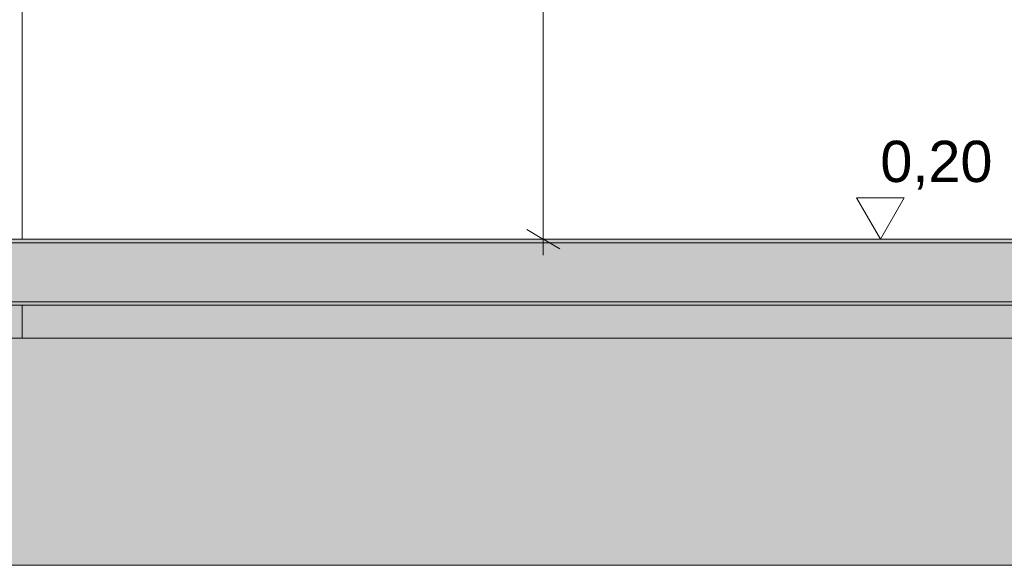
# Model space of a CAD drawing. Header units: millimetres. Extents: x 0 to 1917, y 0 to 847.
# Tile 33 of 230: x 219 to 279, y 646 to 679. Entities that reach past the tile are written whole.
import ezdxf

# ---------------------------------------------------------------- set-up
doc = ezdxf.new("R2010")
doc.units = ezdxf.units.MM
doc.header["$MEASUREMENT"] = 0
doc.set_wipeout_variables(frame=1)
doc.linetypes.add('Linha Tracejada 2_1', pattern=[3, 2, -1])
doc.linetypes.add('Wipeout_Contour', pattern=[1000, 0, -1000])
for name, color, linetype in [('Cota.2D', 7, 'Continuous'), ('Eletrodoméstico & Mobiliário.ARQ', 7, 'Continuous'), ('Interior - Mobiliário', 7, 'Continuous'), ('Linha & Trama.2D', 7, 'Continuous'), ('Parede.ARQ', 7, 'Continuous'), ('Pilar.ARQ', 7, 'Continuous')]:
    doc.layers.add(name, color=color, linetype=linetype)
doc.styles.add('GENERATED_STYLE_1', font='arial.ttf')

msp = doc.modelspace()

# ---------------------------------------------------------------- linework, layer by layer
at = {"layer": 'Linha & Trama.2D', "color": 8, "linetype": 'Continuous', "lineweight": 0}
msp.add_line((609.905, 645.761), (65.194, 645.761), dxfattribs=at)

# ---------------------------------------------------------------- wipeouts: each hides what was drawn before it
at = {"color": 254, "linetype": 'Wipeout_Contour', "lineweight": 0, "ltscale": 3004.283278}
msp.add_wipeout([(219.375, 771.528), (216.975, 771.528), (216.975, 665.528), (219.375, 665.528)], dxfattribs=at).dxf.layer = 'Pilar.ARQ'
at = {"color": 254, "linetype": 'Wipeout_Contour', "lineweight": 0, "ltscale": 2782.512456}
msp.add_wipeout([(219.375, 661.528), (216.975, 661.528), (216.975, 659.528), (219.375, 659.528)], dxfattribs=at).dxf.layer = 'Pilar.ARQ'

# ---------------------------------------------------------------- next in the draw order: wipeouts: each hides what was drawn before it
at = {"color": 254, "linetype": 'Wipeout_Contour', "lineweight": 0, "ltscale": 2919.218046}
msp.add_wipeout([(336.975, 679.528), (219.375, 679.528), (219.375, 665.528), (336.975, 665.528)], dxfattribs=at).dxf.layer = 'Parede.ARQ'
at = {"color": 254, "linetype": 'Wipeout_Contour', "lineweight": 0, "ltscale": 2874.987724}
msp.add_wipeout([(336.975, 661.528), (219.375, 661.528), (219.375, 659.528), (336.975, 659.528)], dxfattribs=at).dxf.layer = 'Parede.ARQ'

# ---------------------------------------------------------------- next in the draw order: hatches: boundary and pattern name
at = {"layer": 'Interior - Mobiliário', "linetype": 'Continuous', "lineweight": 0}
for points in [[(215.575, 661.528), (241.83, 661.528), (241.83, 665.528), (215.575, 665.528)], [(241.83, 661.528), (242.275, 661.528), (242.275, 665.528), (241.83, 665.528)], [(339.952, 661.528), (339.952, 665.528), (242.275, 665.528), (242.275, 661.528)]]:
    msp.add_hatch(color=81, dxfattribs=at).paths.add_polyline_path(points)
at = {"layer": 'Linha & Trama.2D', "linetype": 'Continuous', "lineweight": 0}
h = msp.add_hatch(dxfattribs=at)
h.set_pattern_fill('CONCRETO_0007', color=154, style=0, pattern_type=2)
h.set_pattern_definition([(0, (-3460.7426, 665.528), (0, 7.794229), [0.4875, -4.0125]), (0, (-3458.4926, 669.425), (0, 7.794229), [0.4875, -4.0125]), (60, (-3460.7426, 665.528), (-6.75, 3.897114), [0.4875, -4.0125]), (60, (-3456.2426, 665.528), (-6.75, 3.897114), [0.4875, -4.0125]), (120, (-3460.255, 665.528), (6.75, 3.897114), [0.4875, -4.0125]), (120, (-3455.755, 665.528), (6.75, 3.897114), [0.4875, -4.0125]), (0, (-3460.7426, 666.278), (0, 1.5), [0, -1.5, 0, -2.25]), (45, (-3459.9926, 666.278), (-1.0606602, 1.0606602), [0, -1.125, 0, -1.875])])
h.paths.add_polyline_path([(146.675, 661.726), (506.553, 661.726), (506.553, 665.303), (146.675, 665.303)])
h = msp.add_hatch(dxfattribs=at)
h.set_pattern_fill('TERRA_0007', color=30, style=0, pattern_type=2)
h.set_pattern_definition([(45, (-3460.7426, 665.528), (-2.7577163, 2.7577163), []), (45, (-3461.662, 666.447), (-5.515433, 5.515433), []), (45, (-3462.581, 667.3665), (-5.515433, 5.515433), []), (135, (-3463.5003, 668.2857), (0.9192388, 0.9192388), [3.8999999, -3.8999999])])
h.paths.add_polyline_path([(609.905, 661.528), (65.194, 661.528), (65.194, 645.761), (609.905, 645.761)])

# ---------------------------------------------------------------- next in the draw order: linework, layer by layer
at = {"layer": 'Cota.2D', "color": 7, "linetype": 'Continuous', "lineweight": 0}
for p, q in [((250.965, 665.528), (250.965, 794.413)), ((271.4, 665.528), (269.95, 668.028)), ((269.95, 668.028), (272.85, 668.028)), ((272.85, 668.028), (271.4, 665.528)), ((249.965, 666.105), (251.965, 664.951)), ((252.465, 665.528), (249.465, 665.528)), ((250.965, 664.55), (250.965, 665.528)), ((271.4, 665.528), (269.525, 665.528)), ((271.4, 665.528), (273.275, 665.528))]:
    msp.add_line(p, q, dxfattribs=at)
at = {"layer": 'Eletrodoméstico & Mobiliário.ARQ', "color": 161, "linetype": 'Linha Tracejada 2_1', "lineweight": 0}
msp.add_line((65.194, 665.528), (602.571, 665.528), dxfattribs=at)
at = {"layer": 'Interior - Mobiliário', "color": 102, "linetype": 'Continuous', "lineweight": 0, "flags": 128}
for points in [[(518.206, 665.528), (518.175, 665.528), (517.73, 665.528), (465.22, 665.528), (464.775, 665.528), (438.52, 665.528), (438.075, 665.528), (340.397, 665.528), (339.952, 665.528), (242.275, 665.528), (241.83, 665.528), (215.575, 665.528), (215.13, 665.528), (162.62, 665.528), (162.175, 665.528), (162.115, 665.528)], [(518.206, 661.528), (518.175, 661.528), (517.73, 661.528), (465.22, 661.528), (464.775, 661.528), (438.52, 661.528), (438.075, 661.528), (340.397, 661.528), (339.952, 661.528), (242.275, 661.528), (241.83, 661.528), (215.575, 661.528), (215.13, 661.528), (162.62, 661.528), (162.175, 661.528), (162.115, 661.528)]]:
    msp.add_lwpolyline(points, dxfattribs=at)
at = {"layer": 'Linha & Trama.2D', "color": 8, "linetype": 'Continuous', "lineweight": 0}
for p, q in [((506.553, 665.303), (146.675, 665.303)), ((65.194, 661.528), (609.905, 661.528)), ((146.675, 661.726), (506.553, 661.726))]:
    msp.add_line(p, q, dxfattribs=at)
at = {"layer": 'Parede.ARQ', "color": 7, "linetype": 'Continuous', "lineweight": 0}
msp.add_line((219.375, 659.528), (336.975, 659.528), dxfattribs=at)
at = {"layer": 'Pilar.ARQ', "color": 20, "linetype": 'Continuous', "lineweight": 0}
for p, q in [((219.375, 665.528), (219.375, 771.528)), ((219.375, 659.528), (219.375, 661.528)), ((216.975, 659.528), (219.375, 659.528))]:
    msp.add_line(p, q, dxfattribs=at)

# ---------------------------------------------------------------- next in the draw order: texts
at = {"layer": 'Cota.2D', "color": 7, "linetype": 'Continuous', "lineweight": 0, "insert": (271.4, 668.528), "char_height": 2.5, "width": 6.65145, "attachment_point": 7, "style": 'GENERATED_STYLE_1'}
msp.add_mtext('\\A1;0,20', dxfattribs=at)

doc.saveas('drawing.dxf')
